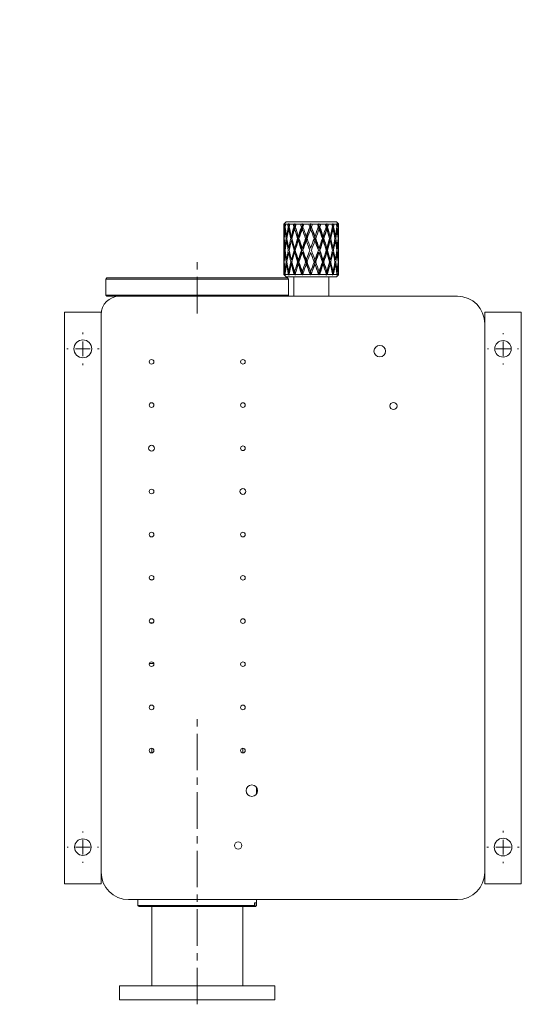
# Model space of a CAD drawing. Header units: inches. Extents: x 4.5 to 31.8, y 1.9 to 21.
# Tile 9 of 9: x 24.9 to 31.8, y 6.1 to 19.6. Entities that reach past the tile are written whole.
import ezdxf

# ---------------------------------------------------------------- set-up
doc = ezdxf.new("R2010")
doc.units = ezdxf.units.IN
doc.header["$MEASUREMENT"] = 0
doc.linetypes.add('CENTERX2', pattern=[0.8, 0.5, -0.1, 0.1, -0.1])
doc.styles.add('SLDTEXTSTYLE0', font='TXT', dxfattribs={"width": 0.75})

# ---------------------------------------------------------------- blocks, each defined once
blk = doc.blocks.new('SW_CENTERMARKSYMBOL_15')
at = {"color": 0, "linetype": 'Continuous', "lineweight": 0}
for p, q in [((0, 0.2), (0, 0.2215)), ((-0.2, 0), (-0.2215, 0)), ((0, 0), (-0.1, 0)), ((0, 0), (0, 0.1)), ((0, 0), (0, -0.1)), ((0, 0), (0.1, 0)), ((0.2, 0), (0.2215, 0)), ((0, -0.2), (0, -0.2215))]:
    blk.add_line(p, q, dxfattribs=at)
blk = doc.blocks.new('SW_CENTERMARKSYMBOL_16')
at = {"color": 0, "linetype": 'Continuous', "lineweight": 0}
for p, q in [((0, 0.2), (0, 0.213)), ((-0.2, 0), (-0.213, 0)), ((0, 0), (-0.1, 0)), ((0, 0), (0, 0.1)), ((0, 0), (0, -0.1)), ((0, 0), (0.1, 0)), ((0.2, 0), (0.213, 0)), ((0, -0.2), (0, -0.213))]:
    blk.add_line(p, q, dxfattribs=at)
blk = doc.blocks.new('SW_CENTERMARKSYMBOL_17')
at = {"color": 0, "linetype": 'Continuous', "lineweight": 0}
for p, q in [((0, 0.2), (0, 0.2215)), ((-0.2, 0), (-0.2215, 0)), ((0, 0), (-0.1, 0)), ((0, 0), (0, 0.1)), ((0, 0), (0, -0.1)), ((0, 0), (0.1, 0)), ((0.2, 0), (0.2215, 0)), ((0, -0.2), (0, -0.2215))]:
    blk.add_line(p, q, dxfattribs=at)
blk = doc.blocks.new('SW_CENTERMARKSYMBOL_18')
at = {"color": 0, "linetype": 'Continuous', "lineweight": 0}
for p, q in [((0, 0.2), (0, 0.213)), ((-0.2, 0), (-0.213, 0)), ((0, 0), (-0.1, 0)), ((0, 0), (0, 0.1)), ((0, 0), (0, -0.1)), ((0, 0), (0.1, 0)), ((0.2, 0), (0.213, 0)), ((0, -0.2), (0, -0.213))]:
    blk.add_line(p, q, dxfattribs=at)

msp = doc.modelspace()

# ---------------------------------------------------------------- linework, layer by layer
at = {"color": 7, "linetype": 'Continuous', "lineweight": 15}
for p, q in [((28.545, 16.763), (28.54, 16.758)), ((28.545, 16.763), (28.54, 16.758)), ((28.551, 16.758), (28.54, 16.758)), ((28.54, 16.758), (28.54, 16.741)), ((28.54, 16.748), (28.54, 16.748)), ((28.571, 16.789), (28.544, 16.762)), ((28.551, 16.758), (28.559, 16.763)), ((28.551, 16.741), (28.551, 16.758)), ((28.551, 16.741), (28.556, 16.716)), ((28.556, 16.716), (28.553, 16.719)), ((28.555, 16.758), (28.559, 16.763)), ((28.557, 16.758), (28.555, 16.758)), ((28.556, 16.748), (28.562, 16.743)), ((28.556, 16.716), (28.562, 16.74)), ((28.563, 16.763), (28.557, 16.758)), ((28.563, 16.763), (28.562, 16.758)), ((28.596, 16.758), (28.562, 16.758)), ((28.562, 16.758), (28.562, 16.741)), ((28.571, 16.789), (29.259, 16.789)), ((28.596, 16.741), (28.596, 16.758)), ((28.596, 16.741), (28.603, 16.716)), ((28.601, 16.719), (28.603, 16.716)), ((28.613, 16.743), (28.603, 16.716)), ((28.605, 16.758), (28.607, 16.763)), ((28.609, 16.758), (28.605, 16.758)), ((28.613, 16.743), (28.607, 16.748)), ((28.613, 16.743), (28.607, 16.69)), ((28.615, 16.763), (28.609, 16.758)), ((28.615, 16.763), (28.613, 16.743)), ((28.613, 16.743), (28.613, 16.684)), ((28.613, 16.743), (28.615, 16.725)), ((28.615, 16.763), (28.619, 16.758)), ((28.673, 16.758), (28.619, 16.758)), ((28.619, 16.758), (28.619, 16.741)), ((28.692, 16.743), (28.665, 16.611)), ((28.673, 16.758), (28.685, 16.763)), ((28.673, 16.741), (28.673, 16.758)), ((28.673, 16.741), (28.681, 16.716)), ((28.679, 16.719), (28.681, 16.716)), ((28.692, 16.743), (28.681, 16.716)), ((28.685, 16.758), (28.685, 16.763)), ((28.691, 16.758), (28.685, 16.758)), ((28.692, 16.743), (28.688, 16.748)), ((28.696, 16.763), (28.691, 16.758)), ((28.696, 16.763), (28.692, 16.743)), ((28.692, 16.743), (28.692, 16.684)), ((28.692, 16.743), (28.698, 16.721)), ((28.696, 16.763), (28.704, 16.758)), ((28.773, 16.758), (28.704, 16.758)), ((28.704, 16.758), (28.704, 16.741)), ((28.794, 16.743), (28.747, 16.582)), ((28.773, 16.758), (28.786, 16.763)), ((28.773, 16.741), (28.773, 16.758)), ((28.773, 16.741), (28.782, 16.716)), ((28.782, 16.716), (28.781, 16.719)), ((28.782, 16.716), (28.794, 16.743)), ((28.788, 16.758), (28.786, 16.763)), ((28.795, 16.758), (28.788, 16.758)), ((28.791, 16.748), (28.794, 16.743)), ((28.8, 16.763), (28.794, 16.743)), ((28.794, 16.684), (28.794, 16.743)), ((28.802, 16.719), (28.794, 16.743)), ((28.8, 16.763), (28.795, 16.758)), ((28.8, 16.763), (28.81, 16.758)), ((28.887, 16.758), (28.81, 16.758)), ((28.81, 16.758), (28.81, 16.741)), ((28.907, 16.743), (28.852, 16.582)), ((28.887, 16.758), (28.9, 16.763)), ((28.887, 16.741), (28.887, 16.758)), ((28.896, 16.716), (28.907, 16.743)), ((28.896, 16.716), (28.896, 16.719)), ((28.903, 16.758), (28.9, 16.763)), ((28.907, 16.743), (28.9, 16.763)), ((28.91, 16.758), (28.903, 16.758)), ((28.914, 16.763), (28.907, 16.743)), ((28.907, 16.748), (28.907, 16.743)), ((28.963, 16.582), (28.907, 16.743)), ((28.918, 16.716), (28.907, 16.743)), ((28.907, 16.69), (28.907, 16.743)), ((28.914, 16.763), (28.91, 16.758)), ((28.914, 16.763), (28.927, 16.758)), ((28.918, 16.716), (28.918, 16.719)), ((29.004, 16.758), (28.927, 16.758)), ((28.927, 16.758), (28.927, 16.741)), ((29.021, 16.743), (28.963, 16.582)), ((29.004, 16.758), (29.015, 16.763)), ((29.004, 16.741), (29.004, 16.758)), ((29.011, 16.716), (29.021, 16.743)), ((29.011, 16.716), (29.012, 16.719)), ((29.02, 16.758), (29.015, 16.763)), ((29.021, 16.743), (29.015, 16.763)), ((29.027, 16.758), (29.02, 16.758)), ((29.028, 16.763), (29.021, 16.743)), ((29.023, 16.748), (29.021, 16.743)), ((29.021, 16.685), (29.021, 16.743)), ((29.069, 16.582), (29.021, 16.743)), ((29.033, 16.716), (29.021, 16.743)), ((29.028, 16.763), (29.027, 16.758)), ((29.028, 16.763), (29.042, 16.758)), ((29.033, 16.716), (29.034, 16.719)), ((29.112, 16.758), (29.042, 16.758)), ((29.042, 16.758), (29.042, 16.741)), ((29.112, 16.758), (29.12, 16.763)), ((29.112, 16.741), (29.112, 16.758)), ((29.119, 16.721), (29.125, 16.743)), ((29.126, 16.758), (29.12, 16.763)), ((29.125, 16.743), (29.12, 16.763)), ((29.129, 16.748), (29.125, 16.743)), ((29.125, 16.684), (29.125, 16.743)), ((29.158, 16.593), (29.125, 16.743)), ((29.136, 16.716), (29.125, 16.743)), ((29.132, 16.758), (29.126, 16.758)), ((29.132, 16.763), (29.145, 16.758)), ((29.132, 16.763), (29.132, 16.758)), ((29.136, 16.716), (29.145, 16.741)), ((29.136, 16.716), (29.138, 16.719)), ((29.201, 16.758), (29.145, 16.758)), ((29.145, 16.758), (29.145, 16.741)), ((29.201, 16.758), (29.206, 16.763)), ((29.201, 16.741), (29.201, 16.758)), ((29.205, 16.725), (29.208, 16.743)), ((29.211, 16.758), (29.206, 16.763)), ((29.208, 16.743), (29.206, 16.763)), ((29.214, 16.748), (29.208, 16.743)), ((29.208, 16.684), (29.208, 16.743)), ((29.215, 16.683), (29.208, 16.743)), ((29.218, 16.716), (29.208, 16.743)), ((29.216, 16.758), (29.211, 16.758)), ((29.214, 16.763), (29.225, 16.758)), ((29.214, 16.763), (29.216, 16.758)), ((29.218, 16.716), (29.225, 16.741)), ((29.218, 16.716), (29.22, 16.719)), ((29.262, 16.758), (29.225, 16.758)), ((29.225, 16.758), (29.225, 16.741)), ((29.286, 16.762), (29.259, 16.789)), ((29.268, 16.758), (29.262, 16.763)), ((29.262, 16.758), (29.262, 16.763)), ((29.263, 16.743), (29.262, 16.763)), ((29.262, 16.741), (29.262, 16.758)), ((29.269, 16.748), (29.263, 16.743)), ((29.263, 16.738), (29.263, 16.743)), ((29.263, 16.739), (29.263, 16.743)), ((29.263, 16.738), (29.263, 16.743)), ((29.27, 16.716), (29.263, 16.743)), ((29.263, 16.684), (29.263, 16.702)), ((29.263, 16.684), (29.263, 16.699)), ((29.267, 16.763), (29.275, 16.758)), ((29.267, 16.763), (29.27, 16.758)), ((29.27, 16.758), (29.268, 16.758)), ((29.27, 16.716), (29.275, 16.741)), ((29.27, 16.716), (29.273, 16.719)), ((29.289, 16.758), (29.275, 16.758)), ((29.275, 16.758), (29.275, 16.741)), ((29.29, 16.758), (29.285, 16.763)), ((29.289, 16.758), (29.285, 16.763)), ((29.286, 16.763), (29.29, 16.758)), ((29.286, 16.763), (29.29, 16.758)), ((29.289, 16.741), (29.289, 16.758)), ((29.29, 16.748), (29.289, 16.748)), ((29.289, 16.735), (29.29, 16.741)), ((29.29, 16.758), (29.29, 16.758)), ((29.29, 16.748), (29.29, 16.741)), ((29.29, 16.719), (29.29, 16.719)), ((28.54, 16.69), (28.54, 16.69)), ((28.54, 16.668), (28.54, 16.453)), ((28.545, 16.561), (28.542, 16.562)), ((28.544, 16.591), (28.547, 16.59)), ((28.556, 16.69), (28.563, 16.684)), ((28.563, 16.684), (28.563, 16.692)), ((28.563, 16.684), (28.566, 16.669)), ((28.583, 16.557), (28.573, 16.562)), ((28.577, 16.591), (28.587, 16.587)), ((28.582, 16.589), (28.585, 16.577)), ((28.613, 16.684), (28.607, 16.69)), ((28.613, 16.684), (28.65, 16.554)), ((28.637, 16.562), (28.65, 16.554)), ((28.657, 16.583), (28.644, 16.591)), ((28.652, 16.56), (28.65, 16.554)), ((28.692, 16.684), (28.688, 16.69)), ((28.692, 16.684), (28.737, 16.554)), ((28.747, 16.582), (28.703, 16.43)), ((28.737, 16.554), (28.728, 16.562)), ((28.737, 16.554), (28.747, 16.582)), ((28.738, 16.591), (28.747, 16.582)), ((28.747, 16.563), (28.747, 16.582)), ((28.75, 16.572), (28.747, 16.582)), ((28.747, 16.524), (28.747, 16.561)), ((28.791, 16.69), (28.794, 16.684)), ((28.794, 16.684), (28.841, 16.554)), ((28.852, 16.582), (28.8, 16.43)), ((28.841, 16.554), (28.838, 16.562)), ((28.841, 16.554), (28.852, 16.582)), ((28.848, 16.591), (28.852, 16.582)), ((28.852, 16.524), (28.852, 16.582)), ((28.859, 16.563), (28.852, 16.582)), ((28.963, 16.582), (28.907, 16.43)), ((28.952, 16.554), (28.963, 16.582)), ((28.952, 16.554), (28.955, 16.562)), ((28.966, 16.591), (28.963, 16.582)), ((28.963, 16.525), (28.963, 16.582)), ((29.016, 16.43), (28.963, 16.582)), ((28.974, 16.554), (28.963, 16.582)), ((28.974, 16.554), (28.976, 16.562)), ((29.065, 16.571), (29.069, 16.582)), ((29.078, 16.591), (29.069, 16.582)), ((29.069, 16.524), (29.069, 16.582)), ((29.115, 16.43), (29.069, 16.582)), ((29.079, 16.554), (29.069, 16.582)), ((29.079, 16.554), (29.125, 16.684)), ((29.079, 16.554), (29.088, 16.562)), ((29.129, 16.69), (29.125, 16.684)), ((29.174, 16.591), (29.161, 16.583)), ((29.169, 16.554), (29.166, 16.563)), ((29.169, 16.554), (29.208, 16.684)), ((29.169, 16.554), (29.182, 16.562)), ((29.214, 16.69), (29.208, 16.684)), ((29.245, 16.591), (29.236, 16.586)), ((29.238, 16.573), (29.242, 16.589)), ((29.239, 16.556), (29.25, 16.562)), ((29.255, 16.652), (29.263, 16.684)), ((29.269, 16.69), (29.263, 16.684)), ((29.284, 16.591), (29.28, 16.589)), ((29.282, 16.56), (29.286, 16.562)), ((29.29, 16.69), (29.289, 16.689)), ((29.29, 16.453), (29.29, 16.668)), ((28.54, 16.43), (28.54, 16.43)), ((28.544, 16.533), (28.547, 16.531)), ((28.563, 16.43), (28.556, 16.43)), ((28.577, 16.533), (28.588, 16.528)), ((28.62, 16.43), (28.607, 16.43)), ((28.615, 16.43), (28.617, 16.42)), ((28.659, 16.524), (28.644, 16.533)), ((28.653, 16.555), (28.648, 16.53)), ((28.659, 16.534), (28.659, 16.524)), ((28.659, 16.524), (28.695, 16.401)), ((28.703, 16.43), (28.688, 16.43)), ((28.738, 16.533), (28.747, 16.524)), ((28.747, 16.524), (28.79, 16.401)), ((28.8, 16.43), (28.791, 16.43)), ((28.848, 16.533), (28.852, 16.524)), ((28.852, 16.524), (28.897, 16.401)), ((28.907, 16.43), (28.907, 16.43)), ((29.016, 16.43), (29.023, 16.43)), ((29.026, 16.401), (29.069, 16.524)), ((29.078, 16.533), (29.069, 16.524)), ((29.115, 16.43), (29.129, 16.43)), ((29.123, 16.401), (29.16, 16.524)), ((29.16, 16.524), (29.16, 16.539)), ((29.174, 16.533), (29.16, 16.524)), ((29.171, 16.531), (29.165, 16.558)), ((29.2, 16.43), (29.214, 16.43)), ((29.203, 16.416), (29.207, 16.43)), ((29.245, 16.533), (29.234, 16.527)), ((29.234, 16.527), (29.234, 16.528)), ((29.262, 16.43), (29.269, 16.43)), ((29.284, 16.533), (29.28, 16.531)), ((29.289, 16.43), (29.29, 16.43)), ((28.54, 16.372), (28.54, 16.372)), ((28.54, 16.349), (28.54, 16.134)), ((28.559, 16.401), (28.553, 16.401)), ((28.563, 16.372), (28.556, 16.372)), ((28.613, 16.401), (28.601, 16.401)), ((28.62, 16.372), (28.607, 16.372)), ((28.617, 16.381), (28.615, 16.372)), ((28.695, 16.401), (28.659, 16.278)), ((28.695, 16.401), (28.68, 16.401)), ((28.703, 16.372), (28.688, 16.372)), ((28.703, 16.372), (28.747, 16.219)), ((28.79, 16.401), (28.747, 16.278)), ((28.79, 16.401), (28.781, 16.401)), ((28.8, 16.372), (28.791, 16.372)), ((28.8, 16.372), (28.852, 16.219)), ((28.897, 16.401), (28.852, 16.278)), ((28.897, 16.401), (28.896, 16.401)), ((28.907, 16.372), (28.963, 16.219)), ((28.907, 16.372), (28.907, 16.372)), ((28.963, 16.219), (29.016, 16.372)), ((29.016, 16.372), (29.023, 16.372)), ((29.069, 16.278), (29.026, 16.401)), ((29.026, 16.401), (29.033, 16.401)), ((29.069, 16.219), (29.115, 16.372)), ((29.115, 16.372), (29.129, 16.372)), ((29.16, 16.278), (29.123, 16.401)), ((29.123, 16.401), (29.137, 16.401)), ((29.2, 16.372), (29.214, 16.372)), ((29.207, 16.372), (29.203, 16.386)), ((29.207, 16.401), (29.22, 16.401)), ((29.262, 16.372), (29.269, 16.372)), ((29.265, 16.401), (29.273, 16.401)), ((29.289, 16.372), (29.29, 16.372)), ((29.29, 16.401), (29.29, 16.401)), ((29.29, 16.134), (29.29, 16.349)), ((28.542, 16.24), (28.545, 16.241)), ((28.547, 16.27), (28.544, 16.269)), ((28.547, 16.212), (28.544, 16.21)), ((28.573, 16.24), (28.583, 16.245)), ((28.588, 16.274), (28.577, 16.269)), ((28.587, 16.215), (28.577, 16.21)), ((28.585, 16.224), (28.582, 16.213)), ((28.65, 16.248), (28.613, 16.118)), ((28.65, 16.248), (28.637, 16.24)), ((28.644, 16.269), (28.659, 16.278)), ((28.644, 16.21), (28.657, 16.218)), ((28.648, 16.271), (28.653, 16.246)), ((28.65, 16.248), (28.652, 16.242)), ((28.659, 16.278), (28.659, 16.268)), ((28.665, 16.191), (28.691, 16.063)), ((28.737, 16.248), (28.692, 16.118)), ((28.728, 16.24), (28.737, 16.248)), ((28.747, 16.219), (28.737, 16.248)), ((28.747, 16.278), (28.738, 16.269)), ((28.747, 16.219), (28.738, 16.21)), ((28.747, 16.24), (28.747, 16.278)), ((28.747, 16.219), (28.747, 16.239)), ((28.747, 16.219), (28.75, 16.23)), ((28.747, 16.219), (28.793, 16.063)), ((28.841, 16.248), (28.794, 16.118)), ((28.838, 16.24), (28.841, 16.248)), ((28.852, 16.219), (28.841, 16.248)), ((28.852, 16.278), (28.848, 16.269)), ((28.852, 16.219), (28.848, 16.21)), ((28.852, 16.219), (28.852, 16.278)), ((28.852, 16.219), (28.859, 16.239)), ((28.852, 16.219), (28.906, 16.063)), ((28.908, 16.063), (28.963, 16.219)), ((28.963, 16.219), (28.952, 16.248)), ((28.955, 16.24), (28.952, 16.248)), ((28.963, 16.219), (28.963, 16.276)), ((28.963, 16.219), (28.974, 16.248)), ((28.963, 16.219), (28.966, 16.21)), ((28.963, 16.219), (29.02, 16.063)), ((28.976, 16.24), (28.974, 16.248)), ((29.022, 16.063), (29.069, 16.219)), ((29.069, 16.219), (29.065, 16.231)), ((29.069, 16.219), (29.069, 16.278)), ((29.069, 16.278), (29.078, 16.269)), ((29.069, 16.219), (29.079, 16.248)), ((29.069, 16.219), (29.078, 16.21)), ((29.088, 16.24), (29.079, 16.248)), ((29.125, 16.118), (29.079, 16.248)), ((29.126, 16.063), (29.158, 16.208)), ((29.16, 16.263), (29.16, 16.278)), ((29.16, 16.278), (29.174, 16.269)), ((29.161, 16.219), (29.174, 16.21)), ((29.165, 16.244), (29.171, 16.271)), ((29.166, 16.238), (29.169, 16.248)), ((29.182, 16.24), (29.169, 16.248)), ((29.208, 16.118), (29.169, 16.248)), ((29.234, 16.275), (29.245, 16.269)), ((29.234, 16.274), (29.234, 16.275)), ((29.236, 16.215), (29.245, 16.21)), ((29.242, 16.212), (29.238, 16.229)), ((29.25, 16.24), (29.239, 16.245)), ((29.28, 16.271), (29.284, 16.269)), ((29.28, 16.212), (29.284, 16.21)), ((29.286, 16.24), (29.282, 16.241)), ((26.12, 16.022), (26.105, 16.007)), ((26.12, 16.022), (27.355, 16.022)), ((27.355, 16.022), (28.59, 16.022)), ((28.54, 16.112), (28.54, 16.112)), ((28.541, 16.069), (28.54, 16.071)), ((28.54, 16.071), (28.552, 16.071)), ((28.541, 16.069), (28.544, 16.066)), ((28.544, 16.066), (28.571, 16.039)), ((28.548, 16.063), (28.547, 16.064)), ((28.552, 16.071), (28.553, 16.069)), ((28.553, 16.083), (28.556, 16.085)), ((28.556, 16.085), (28.553, 16.069)), ((28.561, 16.064), (28.553, 16.069)), ((28.563, 16.118), (28.556, 16.112)), ((28.561, 16.064), (28.556, 16.085)), ((28.562, 16.069), (28.561, 16.071)), ((28.561, 16.071), (28.598, 16.071)), ((28.561, 16.064), (28.563, 16.063)), ((28.562, 16.069), (28.563, 16.064)), ((28.566, 16.132), (28.563, 16.118)), ((28.563, 16.109), (28.563, 16.118)), ((28.563, 16.064), (28.563, 16.063)), ((28.564, 16.063), (28.563, 16.064)), ((28.564, 16.063), (28.563, 16.064)), ((28.563, 16.064), (28.563, 16.064)), ((29.189, 16.039), (28.571, 16.039)), ((28.605, 16.007), (28.59, 16.022)), ((28.598, 16.071), (28.599, 16.069)), ((28.603, 16.085), (28.599, 16.069)), ((28.603, 16.085), (28.601, 16.083)), ((28.603, 16.085), (28.611, 16.064)), ((28.607, 16.112), (28.613, 16.118)), ((28.607, 16.112), (28.612, 16.063)), ((28.611, 16.064), (28.612, 16.063)), ((28.613, 16.064), (28.612, 16.063)), ((28.613, 16.118), (28.613, 16.064)), ((28.615, 16.076), (28.613, 16.064)), ((28.618, 16.069), (28.613, 16.064)), ((28.614, 16.063), (28.613, 16.064)), ((28.614, 16.063), (28.613, 16.064)), ((28.618, 16.069), (28.616, 16.071)), ((28.616, 16.071), (28.676, 16.071)), ((28.675, 16.039), (28.675, 15.772)), ((28.681, 16.085), (28.676, 16.069)), ((28.676, 16.071), (28.676, 16.069)), ((28.69, 16.064), (28.676, 16.069)), ((28.681, 16.085), (28.679, 16.083)), ((28.681, 16.085), (28.69, 16.064)), ((28.688, 16.112), (28.692, 16.118)), ((28.69, 16.064), (28.691, 16.063)), ((28.692, 16.064), (28.691, 16.063)), ((28.692, 16.118), (28.692, 16.064)), ((28.694, 16.063), (28.692, 16.064)), ((28.698, 16.08), (28.694, 16.064)), ((28.702, 16.069), (28.694, 16.064)), ((28.694, 16.063), (28.694, 16.064)), ((28.702, 16.069), (28.701, 16.071)), ((28.701, 16.071), (28.776, 16.071)), ((28.782, 16.085), (28.776, 16.069)), ((28.776, 16.071), (28.776, 16.069)), ((28.791, 16.064), (28.776, 16.069)), ((28.781, 16.083), (28.782, 16.085)), ((28.791, 16.064), (28.782, 16.085)), ((28.794, 16.118), (28.791, 16.112)), ((28.791, 16.064), (28.793, 16.063)), ((28.794, 16.064), (28.793, 16.063)), ((28.794, 16.064), (28.794, 16.118)), ((28.795, 16.063), (28.794, 16.064)), ((28.795, 16.064), (28.802, 16.082)), ((28.808, 16.069), (28.795, 16.064)), ((28.795, 16.063), (28.795, 16.064)), ((28.808, 16.069), (28.806, 16.071)), ((28.806, 16.071), (28.891, 16.071)), ((28.891, 16.071), (28.89, 16.069)), ((28.905, 16.064), (28.89, 16.069)), ((28.905, 16.064), (28.896, 16.085)), ((28.896, 16.083), (28.896, 16.085)), ((28.905, 16.064), (28.906, 16.063)), ((28.907, 16.064), (28.906, 16.063)), ((28.907, 16.064), (28.907, 16.112)), ((28.908, 16.063), (28.907, 16.064)), ((28.908, 16.063), (28.909, 16.064)), ((28.909, 16.064), (28.918, 16.085)), ((28.924, 16.069), (28.909, 16.064)), ((28.918, 16.083), (28.918, 16.085)), ((28.924, 16.069), (28.923, 16.071)), ((28.923, 16.071), (29.008, 16.071)), ((29.008, 16.071), (29.007, 16.069)), ((29.019, 16.064), (29.007, 16.069)), ((29.019, 16.064), (29.011, 16.085)), ((29.012, 16.083), (29.011, 16.085)), ((29.019, 16.064), (29.02, 16.063)), ((29.021, 16.064), (29.02, 16.063)), ((29.021, 16.064), (29.021, 16.117)), ((29.022, 16.063), (29.021, 16.064)), ((29.022, 16.063), (29.023, 16.064)), ((29.023, 16.064), (29.033, 16.085)), ((29.039, 16.069), (29.023, 16.064)), ((29.034, 16.083), (29.033, 16.085)), ((29.039, 16.069), (29.038, 16.071)), ((29.038, 16.071), (29.116, 16.071)), ((29.116, 16.071), (29.114, 16.069)), ((29.123, 16.064), (29.119, 16.081)), ((29.123, 16.064), (29.123, 16.063)), ((29.125, 16.064), (29.123, 16.063)), ((29.125, 16.118), (29.129, 16.112)), ((29.125, 16.064), (29.125, 16.118)), ((29.126, 16.063), (29.125, 16.064)), ((29.126, 16.063), (29.127, 16.064)), ((29.127, 16.064), (29.136, 16.085)), ((29.142, 16.069), (29.127, 16.064)), ((29.138, 16.083), (29.136, 16.085)), ((29.142, 16.069), (29.136, 16.085)), ((29.142, 16.069), (29.142, 16.071)), ((29.142, 16.071), (29.204, 16.071)), ((29.155, 15.772), (29.155, 16.039)), ((29.259, 16.039), (29.189, 16.039)), ((29.204, 16.071), (29.202, 16.069)), ((29.207, 16.064), (29.202, 16.069)), ((29.207, 16.064), (29.205, 16.077)), ((29.207, 16.064), (29.207, 16.063)), ((29.208, 16.064), (29.207, 16.063)), ((29.208, 16.063), (29.215, 16.119)), ((29.208, 16.064), (29.208, 16.118)), ((29.208, 16.118), (29.214, 16.112)), ((29.208, 16.063), (29.208, 16.064)), ((29.208, 16.063), (29.21, 16.064)), ((29.21, 16.064), (29.218, 16.085)), ((29.222, 16.069), (29.21, 16.064)), ((29.22, 16.083), (29.218, 16.085)), ((29.222, 16.069), (29.218, 16.085)), ((29.222, 16.069), (29.223, 16.071)), ((29.223, 16.071), (29.264, 16.071)), ((29.263, 16.118), (29.255, 16.15)), ((29.259, 16.039), (29.286, 16.066)), ((29.264, 16.071), (29.262, 16.069)), ((29.263, 16.064), (29.262, 16.07)), ((29.263, 16.064), (29.262, 16.069)), ((29.263, 16.064), (29.262, 16.063)), ((29.263, 16.064), (29.262, 16.063)), ((29.263, 16.118), (29.269, 16.112)), ((29.263, 16.102), (29.263, 16.118)), ((29.263, 16.1), (29.263, 16.117)), ((29.263, 16.064), (29.263, 16.07)), ((29.263, 16.063), (29.263, 16.07)), ((29.263, 16.063), (29.263, 16.064)), ((29.263, 16.063), (29.264, 16.064)), ((29.264, 16.064), (29.27, 16.085)), ((29.273, 16.069), (29.264, 16.064)), ((29.273, 16.083), (29.27, 16.085)), ((29.273, 16.069), (29.27, 16.085)), ((29.273, 16.069), (29.274, 16.071)), ((29.274, 16.071), (29.289, 16.071)), ((29.284, 16.064), (29.283, 16.063)), ((29.283, 16.064), (29.283, 16.063)), ((29.283, 16.063), (29.283, 16.064)), ((29.283, 16.063), (29.284, 16.064)), ((29.283, 16.064), (29.283, 16.064)), ((29.284, 16.064), (29.288, 16.069)), ((29.289, 16.069), (29.284, 16.064)), ((29.289, 16.071), (29.288, 16.069)), ((29.289, 16.113), (29.29, 16.112)), ((29.289, 16.069), (29.29, 16.071)), ((29.289, 16.069), (29.289, 16.07)), ((29.29, 16.083), (29.29, 16.083)), ((26.105, 16.007), (26.105, 15.787)), ((27.355, 16.007), (26.105, 16.007)), ((28.605, 16.007), (27.355, 16.007)), ((28.605, 15.787), (28.605, 16.007)), ((26.105, 15.787), (26.12, 15.772)), ((26.105, 15.787), (27.355, 15.787)), ((26.29, 15.772), (26.12, 15.772)), ((26.29, 15.772), (30.915, 15.772)), ((27.355, 15.787), (28.605, 15.787)), ((28.59, 15.772), (28.605, 15.787)), ((25.54, 15.553), (26.04, 15.553)), ((25.54, 7.74), (25.54, 15.553)), ((26.04, 15.553), (26.04, 7.74)), ((26.04, 7.897), (26.04, 15.522)), ((31.29, 7.74), (31.29, 15.553)), ((31.79, 15.553), (31.29, 15.553)), ((31.79, 15.553), (31.79, 7.74)), ((31.29, 15.397), (31.29, 7.897)), ((26.76, 10.75), (26.7, 10.75)), ((26.733, 9.591), (26.733, 9.528)), ((27.977, 9.528), (27.977, 9.591)), ((28.165, 9.059), (28.165, 8.965)), ((28.165, 8.965), (28.166, 8.965)), ((25.54, 7.74), (26.04, 7.74)), ((31.79, 7.74), (31.29, 7.74)), ((30.915, 7.522), (26.415, 7.522)), ((26.544, 7.522), (26.544, 7.442)), ((26.544, 7.442), (26.559, 7.427)), ((26.544, 7.442), (28.141, 7.442)), ((28.126, 7.427), (26.559, 7.427)), ((26.733, 7.427), (26.733, 6.341)), ((27.977, 6.341), (27.977, 7.427)), ((28.141, 7.442), (28.126, 7.427)), ((28.146, 7.427), (28.126, 7.427)), ((28.161, 7.477), (28.141, 7.477)), ((28.141, 7.442), (28.141, 7.477)), ((28.146, 7.427), (28.161, 7.442)), ((28.152, 7.427), (28.146, 7.427)), ((28.152, 7.427), (28.167, 7.442)), ((28.161, 7.442), (28.161, 7.477)), ((28.161, 7.442), (28.167, 7.442)), ((28.167, 7.442), (28.167, 7.522)), ((26.293, 6.341), (26.293, 6.152)), ((28.418, 6.341), (26.293, 6.341)), ((28.418, 6.152), (28.418, 6.341)), ((28.418, 6.152), (26.293, 6.152))]:
    msp.add_line(p, q, dxfattribs=at)
at = {"color": 7, "linetype": 'CENTERX2', "lineweight": 0}
for p, q in [((27.355, 15.537), (27.355, 16.257)), ((27.355, 6.091), (27.355, 10.056))]:
    msp.add_line(p, q, dxfattribs=at)
at = {"color": 7, "linetype": 'Continuous', "lineweight": 15, "flags": 128}
for points in [[(26.708, 11.899), (26.72, 11.9), (26.748, 11.896)], [(26.708, 11.309), (26.72, 11.31), (26.749, 11.306)]]:
    msp.add_lwpolyline(points, dxfattribs=at)
at = {"color": 7, "linetype": 'Continuous', "lineweight": 15}
for centre, radius in [((25.79, 15.053), 0.122), ((29.853, 15.022), 0.079), ((31.54, 15.053), 0.113), ((26.73, 14.875), 0.0315), ((27.98, 14.875), 0.0315), ((26.73, 14.284), 0.0315), ((27.98, 14.284), 0.0315), ((30.04, 14.272), 0.049), ((26.73, 13.694), 0.04), ((27.98, 13.694), 0.0315), ((26.73, 13.103), 0.0315), ((27.98, 13.103), 0.04), ((26.73, 12.513), 0.0315), ((27.98, 12.513), 0.0315), ((26.73, 11.922), 0.0315), ((27.98, 11.922), 0.0315), ((26.73, 11.331), 0.0315), ((27.98, 11.331), 0.0315), ((26.73, 10.741), 0.0315), ((27.98, 10.741), 0.0315), ((26.73, 10.15), 0.0315), ((27.98, 10.15), 0.0315), ((26.73, 9.56), 0.0315), ((27.98, 9.56), 0.0315), ((28.102, 9.012), 0.079), ((25.79, 8.24), 0.113), ((31.54, 8.24), 0.121), ((27.915, 8.262), 0.049)]:
    msp.add_circle(centre, radius, dxfattribs=at)
for centre, radius, start, end in [((26.29, 15.522), 0.25, 90, 180), ((30.915, 15.397), 0.375, 0, 90), ((26.415, 7.897), 0.375, 180, 270), ((30.915, 7.897), 0.375, 270, 0)]:
    msp.add_arc(centre, radius, start, end, dxfattribs=at)
for centre, major_axis, ratio, start_param, end_param in [((28.915, 16.43), (-0.14, 1.029), 0.338024, 1.200902, 1.2107), ((28.915, 16.372), (-0.14, 1.029), 0.338024, 1.157652, 1.180858), ((28.915, 16.43), (-0.122, 1.029), 0.344301, 1.245542, 1.372779), ((28.915, 16.43), (-0.01, 1.03), 0.363851, 1.28306, 1.410297), ((28.915, 16.372), (-0.233, 1.028), 0.285752, 1.138909, 1.162115), ((28.915, 16.43), (-0.233, 1.028), 0.285752, 1.18216, 1.191958), ((28.915, 16.43), (-0.01, 1.03), 0.363851, 1.243419, 1.253217), ((28.915, 16.372), (-0.01, 1.03), 0.363851, 1.200168, 1.223374), ((28.915, 16.43), (-0.233, 1.028), 0.285752, 1.221801, 1.349038), ((28.915, 16.43), (0.122, 1.029), 0.344301, 1.327418, 1.454654), ((28.915, 16.372), (-0.312, 1.028), 0.202687, 1.142223, 1.165429), ((28.915, 16.43), (-0.312, 1.028), 0.202687, 1.185474, 1.195272), ((28.915, 16.43), (0.122, 1.029), 0.344301, 1.287776, 1.297575), ((28.915, 16.372), (0.122, 1.029), 0.344301, 1.244526, 1.267732), ((28.915, 16.43), (-0.312, 1.028), 0.202687, 1.225115, 1.352352), ((28.915, 16.43), (0.233, 1.028), 0.285752, 1.351159, 1.478396), ((28.915, 16.372), (-0.358, 1.03), 0.107363, 1.166239, 1.189445), ((28.915, 16.43), (-0.358, 1.03), 0.107363, 1.209489, 1.219288), ((28.915, 16.43), (0.233, 1.028), 0.285752, 1.311517, 1.321316), ((28.915, 16.372), (0.233, 1.028), 0.285752, 1.268267, 1.291473), ((28.915, 16.43), (-0.358, 1.03), 0.107363, 1.249131, 1.376367), ((28.915, 16.43), (0.312, 1.028), 0.202687, 1.347845, 1.475082), ((28.915, 16.372), (-0.375, 1.03), 0.007201, 1.200968, 1.224174), ((28.915, 16.43), (-0.375, 1.03), 0.007201, 1.244218, 1.254016), ((28.915, 16.43), (0.312, 1.028), 0.202687, 1.308203, 1.318002), ((28.915, 16.372), (0.312, 1.028), 0.202687, 1.264953, 1.288159), ((28.915, 16.43), (-0.375, 1.03), 0.007201, 1.283859, 1.411096), ((28.915, 16.43), (0.358, 1.03), 0.107363, 1.323829, 1.451066), ((28.915, 16.372), (-0.362, 1.03), 0.093246, 5.023578, 5.046784), ((28.915, 16.43), (-0.362, 1.03), 0.093246, 4.993735, 5.003533), ((28.915, 16.43), (0.358, 1.03), 0.107363, 1.284188, 1.293986), ((28.915, 16.372), (0.358, 1.03), 0.107363, 1.240938, 1.264144), ((28.915, 16.43), (-0.362, 1.03), 0.093246, 4.836655, 4.963892), ((28.915, 16.43), (0.375, 1.03), 0.007201, 1.289101, 1.416337), ((28.915, 16.372), (-0.32, 1.029), 0.189619, 4.997409, 5.020615), ((28.915, 16.43), (-0.32, 1.029), 0.189619, 4.967566, 4.977365), ((28.915, 16.43), (0.375, 1.03), 0.007201, 1.249459, 1.259258), ((28.915, 16.372), (0.375, 1.03), 0.007201, 1.206209, 1.229415), ((28.915, 16.43), (-0.32, 1.029), 0.189619, 4.810487, 4.937723), ((28.915, 16.43), (0.362, 1.03), 0.093246, 4.902282, 5.029519), ((28.915, 16.372), (-0.246, 1.028), 0.275062, 4.990592, 5.013797), ((28.915, 16.43), (-0.246, 1.028), 0.275062, 4.960749, 4.970547), ((28.915, 16.43), (0.362, 1.03), 0.093246, 5.059362, 5.06916), ((28.915, 16.372), (0.362, 1.03), 0.093246, 5.089205, 5.11241), ((28.915, 16.43), (-0.246, 1.028), 0.275062, 4.803669, 4.930906), ((28.915, 16.43), (0.32, 1.029), 0.189619, 4.928451, 5.055687), ((28.915, 16.372), (-0.14, 1.029), 0.338024, 5.010455, 5.03366), ((28.915, 16.43), (-0.14, 1.029), 0.338024, 4.980612, 4.99041), ((28.915, 16.43), (0.32, 1.029), 0.189619, 5.08553, 5.095329), ((28.915, 16.372), (0.32, 1.029), 0.189619, 5.115373, 5.138579), ((28.915, 16.43), (-0.14, 1.029), 0.338024, 4.823532, 4.950769), ((28.915, 16.43), (0.246, 1.028), 0.275062, 4.935268, 5.062505), ((28.915, 16.372), (-0.01, 1.03), 0.363851, 5.052971, 5.076177), ((28.915, 16.43), (-0.01, 1.03), 0.363851, 5.023128, 5.032927), ((28.915, 16.43), (0.246, 1.028), 0.275062, 5.092348, 5.102146), ((28.915, 16.372), (0.246, 1.028), 0.275062, 5.122191, 5.145397), ((28.915, 16.43), (-0.01, 1.03), 0.363851, 4.866049, 4.993285), ((28.915, 16.43), (0.14, 1.029), 0.338024, 4.915405, 5.042642), ((28.915, 16.372), (0.122, 1.029), 0.344301, 5.097329, 5.120535), ((28.915, 16.43), (0.122, 1.029), 0.344301, 5.067486, 5.077284), ((28.915, 16.43), (0.14, 1.029), 0.338024, 5.072485, 5.082283), ((28.915, 16.372), (0.14, 1.029), 0.338024, 5.102328, 5.125534), ((28.915, 16.43), (0.122, 1.029), 0.344301, 5.008206, 5.037643), ((28.915, 16.372), (-0.122, 1.029), 0.344301, 1.215699, 1.344043), ((28.915, 16.43), (-0.01, 1.03), 0.363851, 1.439033, 1.567376), ((28.915, 16.372), (-0.01, 1.03), 0.363851, 1.253217, 1.381561), ((28.915, 16.43), (-0.122, 1.029), 0.344301, 1.401515, 1.529859), ((28.915, 16.372), (-0.233, 1.028), 0.285752, 1.191958, 1.320302), ((28.915, 16.43), (0.122, 1.029), 0.344301, 1.48339, 1.611734), ((28.915, 16.372), (0.122, 1.029), 0.344301, 1.297575, 1.425919), ((28.915, 16.43), (-0.233, 1.028), 0.285752, 1.377774, 1.506117), ((28.915, 16.372), (-0.312, 1.028), 0.202687, 1.195272, 1.323616), ((28.915, 16.43), (0.233, 1.028), 0.285752, 1.507131, 1.635475), ((28.915, 16.372), (0.233, 1.028), 0.285752, 1.321316, 1.44966), ((28.915, 16.43), (-0.312, 1.028), 0.202687, 1.381088, 1.509431), ((28.915, 16.372), (-0.358, 1.03), 0.107363, 1.219288, 1.347632), ((28.915, 16.43), (0.312, 1.028), 0.202687, 1.503817, 1.632161), ((28.915, 16.372), (0.312, 1.028), 0.202687, 1.318002, 1.446346), ((28.915, 16.43), (-0.358, 1.03), 0.107363, 1.405103, 1.533447), ((28.915, 16.372), (-0.375, 1.03), 0.007201, 1.254016, 1.38236), ((28.915, 16.43), (0.358, 1.03), 0.107363, 1.479802, 1.608146), ((28.915, 16.372), (0.358, 1.03), 0.107363, 1.293986, 1.42233), ((28.915, 16.43), (-0.375, 1.03), 0.007201, 1.439832, 1.568176), ((28.915, 16.372), (-0.362, 1.03), 0.093246, 4.865391, 4.993735), ((28.915, 16.43), (0.375, 1.03), 0.007201, 1.445073, 1.573417), ((28.915, 16.372), (0.375, 1.03), 0.007201, 1.259258, 1.387601), ((28.915, 16.43), (-0.362, 1.03), 0.093246, 4.679576, 4.807919), ((28.915, 16.372), (-0.32, 1.029), 0.189619, 4.839222, 4.967566), ((28.915, 16.43), (0.362, 1.03), 0.093246, 4.745202, 4.873546), ((28.915, 16.372), (0.362, 1.03), 0.093246, 4.931018, 5.059362), ((28.915, 16.43), (-0.32, 1.029), 0.189619, 4.653407, 4.781751), ((28.915, 16.372), (-0.246, 1.028), 0.275062, 4.832405, 4.960749), ((28.915, 16.43), (0.32, 1.029), 0.189619, 4.771371, 4.899715), ((28.915, 16.372), (0.32, 1.029), 0.189619, 4.957186, 5.08553), ((28.915, 16.43), (-0.246, 1.028), 0.275062, 4.646589, 4.774933), ((28.915, 16.372), (-0.14, 1.029), 0.338024, 4.852268, 4.980612), ((28.915, 16.43), (0.246, 1.028), 0.275062, 4.778189, 4.906532), ((28.915, 16.372), (0.246, 1.028), 0.275062, 4.964004, 5.092348), ((28.915, 16.43), (-0.14, 1.029), 0.338024, 4.666452, 4.794796), ((28.915, 16.372), (-0.01, 1.03), 0.363851, 4.894784, 5.023128), ((28.915, 16.43), (0.14, 1.029), 0.338024, 4.758326, 4.886669), ((28.915, 16.372), (0.14, 1.029), 0.338024, 4.944141, 5.072485), ((28.915, 16.43), (-0.01, 1.03), 0.363851, 4.708969, 4.837313), ((28.915, 16.372), (0.122, 1.029), 0.344301, 5.045079, 5.067486), ((28.915, 16.372), (-0.01, 1.03), 0.363851, 1.410297, 1.538994), ((28.915, 16.372), (-0.122, 1.029), 0.344301, 1.372779, 1.501477), ((28.915, 16.372), (0.122, 1.029), 0.344301, 1.454654, 1.583352), ((28.915, 16.372), (-0.233, 1.028), 0.285752, 1.349038, 1.477736), ((28.915, 16.372), (0.233, 1.028), 0.285752, 1.478396, 1.607093), ((28.915, 16.372), (-0.312, 1.028), 0.202687, 1.352352, 1.48105), ((28.915, 16.372), (0.312, 1.028), 0.202687, 1.475082, 1.603779), ((28.915, 16.372), (-0.358, 1.03), 0.107363, 1.376367, 1.505065), ((28.915, 16.372), (0.358, 1.03), 0.107363, 1.451066, 1.579764), ((28.915, 16.372), (-0.375, 1.03), 0.007201, 1.411096, 1.539794), ((28.915, 16.372), (0.375, 1.03), 0.007201, 1.416337, 1.545035), ((28.915, 16.372), (-0.362, 1.03), 0.093246, 4.707957, 4.836655), ((28.915, 16.372), (0.362, 1.03), 0.093246, 4.773584, 4.902282), ((28.915, 16.372), (-0.32, 1.029), 0.189619, 4.681789, 4.810487), ((28.915, 16.372), (0.32, 1.029), 0.189619, 4.799753, 4.928451), ((28.915, 16.372), (-0.246, 1.028), 0.275062, 4.674971, 4.803669), ((28.915, 16.372), (0.246, 1.028), 0.275062, 4.80657, 4.935268), ((28.915, 16.372), (-0.14, 1.029), 0.338024, 4.694834, 4.823532), ((28.915, 16.372), (0.14, 1.029), 0.338024, 4.786707, 4.915405), ((28.915, 16.372), (-0.01, 1.03), 0.363851, 4.737351, 4.866049), ((28.915, 16.43), (0.01, 1.03), 0.363851, 4.715809, 4.738216), ((28.915, 16.372), (0.01, 1.03), 0.363851, 4.744191, 4.772596), ((28.915, 16.43), (0.01, 1.03), 0.363851, 1.602598, 1.731296), ((28.915, 16.372), (0.01, 1.03), 0.363851, 1.574216, 1.70256), ((28.915, 16.43), (0.122, 1.029), 0.344301, 1.640116, 1.768814), ((28.915, 16.372), (0.122, 1.029), 0.344301, 1.611734, 1.740078), ((28.915, 16.372), (-0.122, 1.029), 0.344301, 1.529859, 1.658202), ((28.915, 16.43), (-0.122, 1.029), 0.344301, 1.55824, 1.686938), ((28.915, 16.43), (0.233, 1.028), 0.285752, 1.663857, 1.792555), ((28.915, 16.372), (0.233, 1.028), 0.285752, 1.635475, 1.763819), ((28.915, 16.372), (-0.233, 1.028), 0.285752, 1.506117, 1.634461), ((28.915, 16.43), (-0.233, 1.028), 0.285752, 1.534499, 1.663197), ((28.915, 16.43), (0.312, 1.028), 0.202687, 1.660543, 1.789241), ((28.915, 16.372), (0.312, 1.028), 0.202687, 1.632161, 1.760505), ((28.915, 16.372), (-0.312, 1.028), 0.202687, 1.509431, 1.637775), ((28.915, 16.43), (-0.312, 1.028), 0.202687, 1.537813, 1.666511), ((28.915, 16.43), (0.358, 1.03), 0.107363, 1.636528, 1.765225), ((28.915, 16.372), (0.358, 1.03), 0.107363, 1.608146, 1.73649), ((28.915, 16.372), (-0.358, 1.03), 0.107363, 1.533447, 1.661791), ((28.915, 16.43), (-0.358, 1.03), 0.107363, 1.561829, 1.690527), ((28.915, 16.43), (0.375, 1.03), 0.007201, 1.601799, 1.730497), ((28.915, 16.372), (0.375, 1.03), 0.007201, 1.573417, 1.701761), ((28.915, 16.372), (-0.375, 1.03), 0.007201, 1.568176, 1.69652), ((28.915, 16.43), (-0.375, 1.03), 0.007201, 1.596558, 1.725255), ((28.915, 16.43), (0.362, 1.03), 0.093246, 4.588123, 4.71682), ((28.915, 16.372), (0.362, 1.03), 0.093246, 4.616858, 4.745202), ((28.915, 16.372), (-0.362, 1.03), 0.093246, 4.551232, 4.679576), ((28.915, 16.43), (-0.362, 1.03), 0.093246, 4.522496, 4.651194), ((28.915, 16.43), (0.32, 1.029), 0.189619, 4.614291, 4.742989), ((28.915, 16.372), (0.32, 1.029), 0.189619, 4.643027, 4.771371), ((28.915, 16.372), (-0.32, 1.029), 0.189619, 4.525063, 4.653407), ((28.915, 16.43), (-0.32, 1.029), 0.189619, 4.496327, 4.625025), ((28.915, 16.43), (0.246, 1.028), 0.275062, 4.621109, 4.749807), ((28.915, 16.372), (0.246, 1.028), 0.275062, 4.649845, 4.778189), ((28.915, 16.372), (-0.246, 1.028), 0.275062, 4.518246, 4.646589), ((28.915, 16.43), (-0.246, 1.028), 0.275062, 4.48951, 4.618208), ((28.915, 16.43), (0.14, 1.029), 0.338024, 4.601246, 4.729944), ((28.915, 16.372), (0.14, 1.029), 0.338024, 4.629982, 4.758326), ((28.915, 16.372), (-0.14, 1.029), 0.338024, 4.538109, 4.666452), ((28.915, 16.43), (-0.14, 1.029), 0.338024, 4.509373, 4.638071), ((28.915, 16.43), (0.01, 1.03), 0.363851, 4.558729, 4.687427), ((28.915, 16.372), (0.01, 1.03), 0.363851, 4.587465, 4.715809), ((28.915, 16.43), (-0.01, 1.03), 0.363851, 4.652182, 4.680587), ((28.915, 16.372), (-0.01, 1.03), 0.363851, 4.686562, 4.708969), ((28.915, 16.43), (0.122, 1.029), 0.344301, 1.797549, 1.925893), ((28.915, 16.372), (0.122, 1.029), 0.344301, 1.768814, 1.89605), ((28.915, 16.372), (0.01, 1.03), 0.363851, 1.731296, 1.858533), ((28.915, 16.43), (0.01, 1.03), 0.363851, 1.760032, 1.888376), ((28.915, 16.43), (0.233, 1.028), 0.285752, 1.821291, 1.949635), ((28.915, 16.372), (0.233, 1.028), 0.285752, 1.792555, 1.919792), ((28.915, 16.372), (-0.122, 1.029), 0.344301, 1.686938, 1.814175), ((28.915, 16.43), (-0.122, 1.029), 0.344301, 1.715674, 1.844018), ((28.915, 16.43), (0.312, 1.028), 0.202687, 1.817977, 1.946321), ((28.915, 16.372), (0.312, 1.028), 0.202687, 1.789241, 1.916478), ((28.915, 16.372), (-0.233, 1.028), 0.285752, 1.663197, 1.790434), ((28.915, 16.43), (-0.233, 1.028), 0.285752, 1.691933, 1.820277), ((28.915, 16.43), (0.358, 1.03), 0.107363, 1.793961, 1.922305), ((28.915, 16.372), (0.358, 1.03), 0.107363, 1.765225, 1.892462), ((28.915, 16.372), (-0.312, 1.028), 0.202687, 1.666511, 1.793748), ((28.915, 16.43), (-0.312, 1.028), 0.202687, 1.695247, 1.823591), ((28.915, 16.43), (0.375, 1.03), 0.007201, 1.759232, 1.887576), ((28.915, 16.372), (0.375, 1.03), 0.007201, 1.730497, 1.857733), ((28.915, 16.372), (-0.358, 1.03), 0.107363, 1.690527, 1.817763), ((28.915, 16.43), (-0.358, 1.03), 0.107363, 1.719262, 1.847606), ((28.915, 16.43), (0.362, 1.03), 0.093246, 4.431043, 4.559387), ((28.915, 16.372), (0.362, 1.03), 0.093246, 4.460886, 4.588123), ((28.915, 16.372), (-0.375, 1.03), 0.007201, 1.725255, 1.852492), ((28.915, 16.43), (-0.375, 1.03), 0.007201, 1.753991, 1.882335), ((28.915, 16.43), (0.32, 1.029), 0.189619, 4.457212, 4.585556), ((28.915, 16.372), (0.32, 1.029), 0.189619, 4.487055, 4.614291), ((28.915, 16.372), (-0.362, 1.03), 0.093246, 4.395259, 4.522496), ((28.915, 16.43), (-0.362, 1.03), 0.093246, 4.365416, 4.49376), ((28.915, 16.43), (0.246, 1.028), 0.275062, 4.464029, 4.592373), ((28.915, 16.372), (0.246, 1.028), 0.275062, 4.493872, 4.621109), ((28.915, 16.372), (-0.32, 1.029), 0.189619, 4.369091, 4.496327), ((28.915, 16.43), (-0.32, 1.029), 0.189619, 4.339248, 4.467591), ((28.915, 16.43), (0.14, 1.029), 0.338024, 4.444166, 4.57251), ((28.915, 16.372), (0.14, 1.029), 0.338024, 4.474009, 4.601246), ((28.915, 16.372), (-0.246, 1.028), 0.275062, 4.362273, 4.48951), ((28.915, 16.43), (-0.246, 1.028), 0.275062, 4.33243, 4.460774), ((28.915, 16.43), (0.01, 1.03), 0.363851, 4.40165, 4.529994), ((28.915, 16.372), (0.01, 1.03), 0.363851, 4.431493, 4.558729), ((28.915, 16.372), (-0.14, 1.029), 0.338024, 4.382136, 4.509373), ((28.915, 16.43), (-0.14, 1.029), 0.338024, 4.352293, 4.480637), ((28.915, 16.43), (0.14, 1.029), 0.338024, 1.960735, 1.973192), ((28.915, 16.43), (0.233, 1.028), 0.285752, 1.979477, 1.991934), ((28.915, 16.43), (0.01, 1.03), 0.363851, 1.918218, 1.930675), ((28.915, 16.43), (0.312, 1.028), 0.202687, 1.976163, 1.98862), ((28.915, 16.43), (-0.122, 1.029), 0.344301, 1.873861, 1.886317), ((28.915, 16.43), (0.358, 1.03), 0.107363, 1.952148, 1.964605), ((28.915, 16.43), (-0.233, 1.028), 0.285752, 1.85012, 1.862576), ((28.915, 16.43), (0.375, 1.03), 0.007201, 1.917419, 1.929876), ((28.915, 16.43), (-0.312, 1.028), 0.202687, 1.853434, 1.86589), ((28.915, 16.43), (0.362, 1.03), 0.093246, 4.388744, 4.4012), ((28.915, 16.43), (-0.358, 1.03), 0.107363, 1.877449, 1.889906), ((28.915, 16.43), (0.32, 1.029), 0.189619, 4.414912, 4.427369), ((28.915, 16.43), (-0.375, 1.03), 0.007201, 1.912178, 1.924635), ((28.915, 16.43), (0.246, 1.028), 0.275062, 4.42173, 4.434186), ((28.915, 16.43), (-0.362, 1.03), 0.093246, 4.323117, 4.335573), ((28.915, 16.43), (0.14, 1.029), 0.338024, 4.401867, 4.414323), ((28.915, 16.43), (-0.32, 1.029), 0.189619, 4.296948, 4.309405), ((28.915, 16.43), (0.01, 1.03), 0.363851, 4.35935, 4.371807), ((28.915, 16.43), (-0.246, 1.028), 0.275062, 4.290131, 4.302587), ((28.915, 16.43), (-0.122, 1.029), 0.344301, 4.314992, 4.327449), ((28.915, 16.43), (-0.122, 1.029), 0.344301, 4.357292, 4.379699), ((28.915, 16.372), (-0.122, 1.029), 0.344301, 4.387135, 4.416572), ((28.915, 16.43), (-0.14, 1.029), 0.338024, 4.309994, 4.32245)]:
    msp.add_ellipse(centre, major_axis=major_axis, ratio=ratio, start_param=start_param, end_param=end_param, dxfattribs=at)
for points, knots in [([(28.596, 16.758), (28.597, 16.759), (28.601, 16.76), (28.604, 16.762), (28.607, 16.763)], [0, 0, 0, 0, 0.29817, 1, 1, 1, 1]), ([(28.611, 16.064), (28.607, 16.066), (28.603, 16.068), (28.599, 16.069), (28.599, 16.069)], [0, 0, 0, 0, 0.954421, 1, 1, 1, 1]), ([(29.123, 16.064), (29.122, 16.065), (29.119, 16.066), (29.116, 16.068), (29.114, 16.069)], [0, 0, 0, 0, 0.310887, 1, 1, 1, 1])]:
    msp.add_open_spline(points, degree=3, knots=knots, dxfattribs=at)

# ---------------------------------------------------------------- block references
at = {"color": 7, "linetype": 'Continuous', "lineweight": 0}
for name, p in [('SW_CENTERMARKSYMBOL_15', (25.79, 15.053)), ('SW_CENTERMARKSYMBOL_16', (31.54, 15.053)), ('SW_CENTERMARKSYMBOL_18', (25.79, 8.24)), ('SW_CENTERMARKSYMBOL_17', (31.54, 8.24))]:
    msp.add_blockref(name, p, dxfattribs=at)

# ---------------------------------------------------------------- texts
at = {"color": 7, "linetype": 'Continuous', "lineweight": 0, "insert": (18.051, 19.55), "char_height": 0.20833, "attachment_point": 1, "style": 'SLDTEXTSTYLE0'}
msp.add_mtext('THIS DRAWING REPRESENTS THE MZA-25-50 MOTORIZED Z AXIS', dxfattribs=at)

doc.saveas('drawing.dxf')
